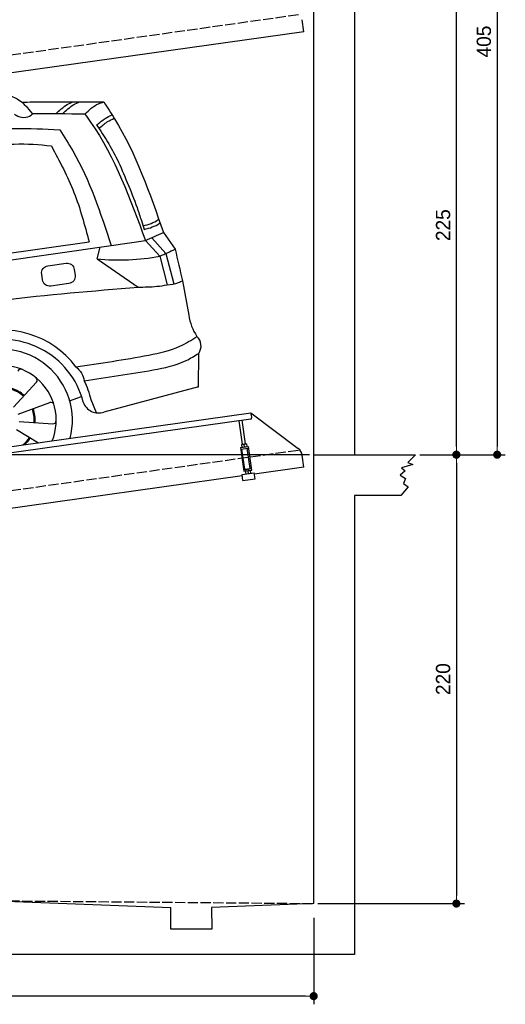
# Model space of a CAD drawing. Extents: x -311 to 6440, y -844 to 6424.
# Tile 6 of 7: x 4057 to 6440, y -844 to 3982. Entities that reach past the tile are written whole.
import ezdxf

# ---------------------------------------------------------------- set-up
doc = ezdxf.new("R2010")
doc.units = 0
doc.header["$LTSCALE"] = 10
doc.header["$MEASUREMENT"] = 0
doc.linetypes.add('GEN3', pattern=[6.25, 5, -1.25])
doc.layers.get('0').update_dxf_attribs({"linetype": 'CONTINUOUS'})
doc.layers.get('DEFPOINTS').update_dxf_attribs({"linetype": 'CONTINUOUS'})
for name, color, linetype in [('3', 6, 'GEN3'), ('CAR', 1, 'CONTINUOUS'), ('SICHTBARE_KANTEN_DIN_', 7, 'CONTINUOUS')]:
    doc.layers.add(name, color=color, linetype=linetype)
doc.layers.add('AM_0', color=7, linetype='CONTINUOUS', lineweight=30)
doc.layers.add('AM_5', color=3, linetype='CONTINUOUS', lineweight=15)
doc.dimstyles.new('KLAUS_DXF', dxfattribs={"dimscale": 20, "dimtxt": 3.5, "dimasz": 2, "dimexe": 2, "dimexo": 1, "dimgap": 1.5, "dimtad": 1, "dimlfac": 0.1, "dimdsep": 46, "dimtxsty": 'STANDARD', "dimblk": 'DOT', "dimcen": 2, "dimclrd": 256, "dimclre": 256, "dimclrt": 2, "dimadec": 0, "dimazin": 0, "dimtfac": 1, "dimtmove": 2, "dimatfit": 3, "dimfxl": 1, "dimtolj": 1, "dimarcsym": 0})

# ---------------------------------------------------------------- blocks, each defined once
blk = doc.blocks.new('_DOT')
at = {"color": 0, "linetype": 'ByBlock'}
blk.add_line((-0.5, 0), (-1, 0), dxfattribs=at)
at = {"color": 0, "linetype": 'ByBlock', "const_width": 0.5}
blk.add_lwpolyline([(-0.25, 0, 1), (0.25, 0, 1)], format="xyb", close=True, dxfattribs=at)
blk = doc.blocks.new('*D8')
at = {"layer": 'AM_5', "lineweight": -2, "transparency": 16777216}
for p, q in [((5479.5, 1850), (-240.5, 1850)), ((-200.5, -260), (-200.5, 1810)), ((179.5, -300), (-240.5, -300))]:
    blk.add_line(p, q, dxfattribs=at)
at = {"layer": 'DEFPOINTS', "color": 0, "transparency": 16777216}
for p in [(-200.5, 1850), (5499.5, 1850), (199.5, -300)]:
    blk.add_point(p, dxfattribs=at)
at = {"layer": 'AM_5', "lineweight": -2, "transparency": 16777216, "xscale": 40, "yscale": 40, "zscale": 40}
for p, rotation in [((-200.5, 1850), 90), ((-200.5, -300), 270)]:
    blk.add_blockref('_DOT', p, dxfattribs=dict(at, rotation=rotation))
at = {"layer": 'AM_5', "color": 2, "transparency": 16777216, "insert": (-265.5, 775), "char_height": 70, "attachment_point": 5, "rotation": 90}
blk.add_mtext('\\A1;215', dxfattribs=at)
blk = doc.blocks.new('*D9')
at = {"layer": 'AM_5', "lineweight": -2, "transparency": 16777216}
for p, q in [((179.5, 2850), (-240.5, 2850)), ((-200.5, 1890), (-200.5, 2810)), ((5479.5, 1850), (-240.5, 1850))]:
    blk.add_line(p, q, dxfattribs=at)
at = {"layer": 'DEFPOINTS', "color": 0, "transparency": 16777216}
for p in [(-200.5, 2850), (199.5, 2850), (5499.5, 1850)]:
    blk.add_point(p, dxfattribs=at)
at = {"layer": 'AM_5', "lineweight": -2, "transparency": 16777216, "xscale": 40, "yscale": 40, "zscale": 40}
for p, rotation in [((-200.5, 2850), 90), ((-200.5, 1850), 270)]:
    blk.add_blockref('_DOT', p, dxfattribs=dict(at, rotation=rotation))
at = {"layer": 'AM_5', "color": 2, "transparency": 16777216, "insert": (-265.5, 2350), "char_height": 70, "attachment_point": 5, "rotation": 90}
blk.add_mtext('\\A1;100', dxfattribs=at)
blk = doc.blocks.new('*D10')
at = {"layer": 'AM_5', "lineweight": -2, "transparency": 16777216}
for p, q in [((5719.5, 4100), (6239.5, 4100)), ((6199.5, 1890), (6199.5, 4060)), ((6219.5, 1850), (6239.5, 1850))]:
    blk.add_line(p, q, dxfattribs=at)
at = {"layer": 'DEFPOINTS', "color": 0, "transparency": 16777216}
for p in [(5699.5, 4100), (6199.5, 4100), (6199.5, 1850)]:
    blk.add_point(p, dxfattribs=at)
at = {"layer": 'AM_5', "lineweight": -2, "transparency": 16777216, "xscale": 40, "yscale": 40, "zscale": 40}
for p, rotation in [((6199.5, 4100), 90), ((6199.5, 1850), 270)]:
    blk.add_blockref('_DOT', p, dxfattribs=dict(at, rotation=rotation))
at = {"layer": 'AM_5', "color": 2, "transparency": 16777216, "insert": (6134.5, 2975), "char_height": 70, "attachment_point": 5, "rotation": 90}
blk.add_mtext('\\A1;225', dxfattribs=at)
blk = doc.blocks.new('*D11')
at = {"layer": 'AM_5', "lineweight": -2, "transparency": 16777216}
for p, q in [((6219.5, 1850), (6239.5, 1850)), ((6199.5, 1810), (6199.5, -310)), ((5519.5, -350), (6239.5, -350))]:
    blk.add_line(p, q, dxfattribs=at)
at = {"layer": 'DEFPOINTS', "color": 0, "transparency": 16777216}
for p in [(6199.5, 1850), (5499.5, -350), (6199.5, -350)]:
    blk.add_point(p, dxfattribs=at)
at = {"layer": 'AM_5', "lineweight": -2, "transparency": 16777216, "xscale": 40, "yscale": 40, "zscale": 40}
for p, rotation in [((6199.5, 1850), 90), ((6199.5, -350), 270)]:
    blk.add_blockref('_DOT', p, dxfattribs=dict(at, rotation=rotation))
at = {"layer": 'AM_5', "color": 2, "transparency": 16777216, "insert": (6134.5, 750), "char_height": 70, "attachment_point": 5, "rotation": 90}
blk.add_mtext('\\A1;220', dxfattribs=at)
blk = doc.blocks.new('*D12')
at = {"layer": 'AM_5', "lineweight": -2, "transparency": 16777216}
for p, q in [((199.5, -370), (199.5, -843.8)), ((5499.5, -420), (5499.5, -843.8)), ((5459.5, -803.8), (239.5, -803.8))]:
    blk.add_line(p, q, dxfattribs=at)
at = {"layer": 'DEFPOINTS', "color": 0, "transparency": 16777216}
for p in [(199.5, -350), (5499.5, -400), (199.5, -803.8)]:
    blk.add_point(p, dxfattribs=at)
at = {"layer": 'AM_5', "lineweight": -2, "transparency": 16777216, "xscale": 40, "yscale": 40, "zscale": 40, "rotation": 180}
blk.add_blockref('_DOT', (199.5, -803.8), dxfattribs=at)
at = {"layer": 'AM_5', "lineweight": -2, "transparency": 16777216, "xscale": 40, "yscale": 40, "zscale": 40}
blk.add_blockref('_DOT', (5499.5, -803.8), dxfattribs=at)
at = {"layer": 'AM_5', "color": 2, "transparency": 16777216, "insert": (2849.5, -738.8), "char_height": 70, "attachment_point": 5}
blk.add_mtext('\\A1;530', dxfattribs=at)
blk = doc.blocks.new('*D13')
at = {"layer": 'AM_5', "lineweight": -2, "transparency": 16777216}
for p, q in [((5519.5, 5900), (6439.5, 5900)), ((6399.5, 5860), (6399.5, 1890)), ((6019.5, 1850), (6439.5, 1850))]:
    blk.add_line(p, q, dxfattribs=at)
at = {"layer": 'DEFPOINTS', "color": 0, "transparency": 16777216}
for p in [(5499.5, 5900), (5999.5, 1850), (6399.5, 1850)]:
    blk.add_point(p, dxfattribs=at)
at = {"layer": 'AM_5', "lineweight": -2, "transparency": 16777216, "xscale": 40, "yscale": 40, "zscale": 40}
for p, rotation in [((6399.5, 5900), 90), ((6399.5, 1850), 270)]:
    blk.add_blockref('_DOT', p, dxfattribs=dict(at, rotation=rotation))
at = {"layer": 'AM_5', "color": 2, "transparency": 16777216, "insert": (6334.5, 3875), "char_height": 70, "attachment_point": 5, "rotation": 90}
blk.add_mtext('\\A1;405', dxfattribs=at)
blk = doc.blocks.new('Car200Van')
at = {"layer": 'CAR'}
blk.add_arc((29947.8, 4143.3), 347.8, 345.1978, 210.6236, dxfattribs=at)
blk = doc.blocks.new('Car200VanEG')
at = {"layer": 'CAR'}
for p, q in [((30486.3, 4999.8), (30653.3, 5024.4)), ((30653.3, 5024.4), (30724.5, 4947.4)), ((30684.3, 5037.8), (30754.4, 4960.9)), ((30742, 5062.9), (30799.4, 4981.1)), ((29804.2, 4937), (30377.2, 5017.9)), ((29804.2, 4901.5), (30486.3, 4999.8)), ((30416.3, 4934.3), (30432.2, 4992.1)), ((30416.3, 4934.3), (30618.8, 4795.7)), ((30724.5, 4947.4), (30760.1, 4806.3)), ((30754.4, 4960.9), (30792.2, 4811.8)), ((30835.2, 4826.9), (30866.4, 4658.6)), ((30914.1, 4306.6), (30915.2, 4471)), ((30006.6, 4207.3), (30118.9, 4329.5)), ((30914.1, 4306.6), (30450.1, 4183.1)), ((30912.4, 4305.1), (30903.2, 4303.7)), ((30281.7, 4238.9), (30340.1, 4259.4)), ((30029.5, 4173), (30185.4, 4229.8)), ((30414.3, 4179), (30387.3, 4242.5)), ((30034.6, 4137.2), (30200.1, 4125.7)), ((30022, 4098), (30128.9, 4032.6))]:
    blk.add_line(p, q, dxfattribs=at)
blk.add_lwpolyline([(30175.4, 4900.1), (30264.2, 4912.6, -0.414214), (30304.9, 4882), (30308.9, 4853.6, -0.414214), (30278.2, 4812.9), (30189.4, 4800.5, -0.414214), (30148.7, 4831.1), (30144.7, 4859.5, -0.414214)], format="xyb", close=True, dxfattribs=at)
for centre, radius, start, end in [((30165.6, -5629.4), 11274.2, 89.02739, 90.33277), ((30525.1, 6009.8), 1081, 264.2206, 280.6302), ((31109, 4691.5), 244.8, 187.7196, 214.111), ((29955.2, 4140.6), 444, 36.5858, 109.8823), ((29953.4, 4130.2), 408.4, 14.4326, 111.4326), ((30861.8, 4507.4), 64.6, 325.6774, 46.4713), ((29947.8, 4143.3), 347.8, 345.1978, 114.3921), ((29947.8, 4143.3), 268.3, 337.8454, 122.3639), ((30042.6, 4378.2), 15, 68.0338, 161.4286), ((30107.8, 4339.7), 15, 317.4286, 50.8233), ((29950, 4142.8), 163.4, 48.1476, 72.2472), ((29955.2, 4140.6), 444, 13.2603, 26.093), ((29950, 4142.8), 158.4, 48.1476, 72.2472), ((29950, 4142.8), 163.4, 356.1373, 20.4549), ((30190.5, 4215.7), 15, 16.6053, 110), ((30423.9, 4258), 79.4, 199.1427, 289.2887), ((29950, 4142.8), 158.4, 356.1373, 20.4549), ((30201.1, 4140.6), 15, 266, 359.3947), ((29950, 4142.8), 158.4, 310.2523, 328.3201), ((29950, 4142.8), 163.4, 312.9326, 328.3201)]:
    blk.add_arc(centre, radius, start, end, dxfattribs=at)
for points, knots in [([(29948.8, 5741.1), (29970.5, 5737.7), (30033, 5727.6), (30073.9, 5677.1), (30100.5, 5644.1)], [0, 0, 0, 0, 64.46079, 185.357329, 185.357329, 185.357329, 185.357329]), ([(30047.7, 5702.2), (30065.5, 5702.6), (30199.3, 5705.4), (30333.2, 5704.2), (30449.3, 5703.1)], [1638.483085, 1638.483085, 1638.483085, 1638.483085, 1691.659952, 2040.088599, 2040.088599, 2040.088599, 2040.088599]), ([(30214.4, 5644.8), (30231.8, 5661.6), (30257, 5685.8), (30288.9, 5699.4), (30298.7, 5703.6)], [0, 0, 0, 0, 71.518778, 103.447112, 103.447112, 103.447112, 103.447112]), ([(30247.1, 5644.7), (30264.5, 5661.5), (30289.7, 5685.7), (30321.6, 5699.3), (30331.4, 5703.5)], [0, 0, 0, 0, 71.518778, 103.447112, 103.447112, 103.447112, 103.447112]), ([(30357, 5643.1), (30377.4, 5663.5), (30404.5, 5690.4), (30440.5, 5700.6), (30449.3, 5703.1)], [0, 0, 0, 0, 83.956632, 111.334552, 111.334552, 111.334552, 111.334552]), ([(30449.3, 5703.1), (30467.3, 5675.9), (30597.2, 5479.8), (30675, 5255.8), (30742, 5062.9)], [0, 0, 0, 0, 97.667373, 705.09024, 705.09024, 705.09024, 705.09024]), ([(30012.1, 5643.4), (30014.5, 5641.4), (30036, 5624.1), (30077.2, 5624.1), (30098.2, 5642.1), (30100.5, 5644.1)], [0, 0, 0, 0, 9.231241, 83.112683, 92.288667, 92.288667, 92.288667, 92.288667]), ([(30357, 5643.1), (30366.1, 5630.4), (30500.2, 5444.7), (30579.4, 5227.1), (30653.3, 5024.4)], [0, 0, 0, 0, 46.89178, 686.749253, 686.749253, 686.749253, 686.749253]), ([(30414.3, 5589.5), (30427.9, 5601.4), (30451, 5621.7), (30478.7, 5634.8), (30490.1, 5640.2)], [0, 0, 0, 0, 53.951789, 91.611585, 91.611585, 91.611585, 91.611585]), ([(30425.7, 5573.3), (30439.3, 5585.2), (30462, 5605.3), (30489.4, 5618.1), (30500.3, 5623.3)], [0, 0, 0, 0, 53.951789, 90.194294, 90.194294, 90.194294, 90.194294]), ([(29804.2, 5561.7), (29872.2, 5567.4), (30014.9, 5576.9), (30158, 5570.5), (30233, 5567.1)], [93.233169, 93.233169, 93.233169, 93.233169, 297.701416, 522.489382, 522.489382, 522.489382, 522.489382]), ([(30233.1, 5565.9), (30255.1, 5531.9), (30367.9, 5357.8), (30433.4, 5159.4), (30486, 4999.8)], [0, 0, 0, 0, 121.269428, 621.485521, 621.485521, 621.485521, 621.485521]), ([(30414.3, 5589.5), (30432.3, 5562.7), (30468.4, 5508.7), (30520.1, 5415.7), (30565.5, 5306.4), (30606.2, 5206.4), (30631.3, 5128.4), (30643.3, 5092.8), (30648.1, 5078.4)], [0, 0, 0, 0, 96.732837, 194.665157, 318.628295, 451.489929, 518.665194, 564.219566, 564.219566, 564.219566, 564.219566]), ([(30192.2, 5487.5), (30232.2, 5412.8), (30312.2, 5263.5), (30355.5, 5099.8), (30377.2, 5017.9)], [0, 0, 0, 0, 253.015115, 506.247419, 506.247419, 506.247419, 506.247419]), ([(30642.2, 5096.1), (30668.8, 5103.2), (30696.4, 5110.5), (30718.3, 5127.7), (30719.2, 5128.3)], [0, 0, 0, 0, 80.418865, 83.505749, 83.505749, 83.505749, 83.505749]), ([(30648.1, 5078.4), (30674.7, 5085.6), (30702.3, 5093.1), (30724.6, 5110), (30725.3, 5110.5)], [0, 0, 0, 0, 80.846737, 83.76317, 83.76317, 83.76317, 83.76317]), ([(30760.1, 4806.3), (30779.4, 4809), (30805.5, 4812.6), (30829.1, 4824), (30835.2, 4826.9)], [0, 0, 0, 0, 57.861994, 78.15797, 78.15797, 78.15797, 78.15797]), ([(29804.2, 4713.6), (29853.1, 4720), (30123.8, 4754.8), (30395.9, 4777.3), (30618.8, 4795.7)], [97.14816, 97.14816, 97.14816, 97.14816, 245.101736, 915.976386, 915.976386, 915.976386, 915.976386]), ([(30618.8, 4795.7), (30649.3, 4796.1), (30696.6, 4796.6), (30743.4, 4803.8), (30760.1, 4806.3)], [0, 0, 0, 0, 91.22753, 141.853924, 141.853924, 141.853924, 141.853924]), ([(30311.6, 4405.3), (30430.9, 4422.4), (30602.4, 4447.4), (30807.2, 4490.2), (30879.1, 4536.7), (30906.3, 4554.2)], [25.337326, 25.337326, 25.337326, 25.337326, 388.316005, 547.049411, 643.535035, 643.535035, 643.535035, 643.535035]), ([(30353.9, 4335.9), (30463.2, 4353.4), (30635.5, 4376.7), (30826.2, 4416.3), (30895, 4458.6), (30915.2, 4471)], [44.865701, 44.865701, 44.865701, 44.865701, 389.425655, 559.402021, 630.252465, 630.252465, 630.252465, 630.252465]), ([(30311.6, 4405.3), (30322.5, 4395.4), (30343.4, 4376.3), (30350.5, 4349), (30353.9, 4335.9)], [0, 0, 0, 0, 43.026482, 82.771692, 82.771692, 82.771692, 82.771692])]:
    blk.add_open_spline(points, degree=3, knots=knots, dxfattribs=at)
for points in [[(29804.2, 5482.3), (29953.2, 5497.9), (30074, 5504.2), (30192.2, 5487.5)], [(30653.3, 5024.4), (30682.8, 5037.2), (30712.4, 5050.1), (30742, 5062.9)], [(30724.5, 4947.4), (30749.5, 4958.6), (30774.4, 4969.9), (30799.4, 4981.1)], [(30799.4, 4981.1), (30811.3, 4929.7), (30823.2, 4878.3), (30835.2, 4826.9)]]:
    blk.add_open_spline(points, degree=3, dxfattribs=at)

msp = doc.modelspace()

# ---------------------------------------------------------------- linework, layer by layer
for p, q in [((5699.503, 6100.005), (5699.503, 1850.005)), ((5451.216, 3923.433), (5442.964, 3982.146)), ((5451.216, 3923.433), (3824.715, 3694.844)), ((3824.715, 1862.792), (5191.605, 2054.896)), ((5192.718, 2046.974), (5191.605, 2054.896)), ((5191.605, 2054.896), (5423.542, 1880.119)), ((5192.718, 2046.974), (5195.084, 2030.139)), ((5190.829, 2024.492), (3849.015, 1835.912)), ((5149.635, 1900.856), (5133.393, 2016.42)), ((5165.479, 1903.082), (5149.237, 2018.647)), ((5139.811, 1884.53), (5179.422, 1890.096)), ((5139.811, 1884.53), (5156.094, 1768.668)), ((5140.925, 1876.607), (5180.535, 1882.174)), ((5146.416, 1900.403), (5145.734, 1899.87)), ((5145.734, 1899.87), (5147.673, 1886.072)), ((5168.697, 1903.535), (5146.416, 1900.403)), ((5148.476, 1885.747), (5147.673, 1886.072)), ((5159.407, 1888.803), (5157.766, 1900.479)), ((5168.697, 1903.535), (5169.5, 1903.21)), ((5169.5, 1903.21), (5171.439, 1889.412)), ((5170.757, 1888.879), (5171.439, 1889.412)), ((5195.705, 1774.235), (5179.422, 1890.096)), ((5161.328, 1778.492), (5147.411, 1877.519)), ((5187.966, 1782.236), (5174.049, 1881.263)), ((5451.216, 1788.433), (5442.964, 1847.146)), ((5999.51, 1850.005), (5961.803, 1812.157)), ((5451.216, 1788.433), (5208.6, 1754.336)), ((5986.079, 1802.168), (5929.673, 1785.756)), ((5929.673, 1785.756), (5948.951, 1770.772)), ((5961.803, 1812.157), (5986.079, 1802.168)), ((5149.184, 1745.986), (3965.814, 1579.674)), ((5148.251, 1752.62), (5207.668, 1760.971)), ((5152.427, 1722.912), (5148.251, 1752.62)), ((5154.981, 1776.59), (5194.592, 1782.157)), ((5156.094, 1768.668), (5195.705, 1774.235)), ((5161.328, 1778.492), (5187.966, 1782.236)), ((5164.759, 1769.886), (5164.077, 1769.353)), ((5164.077, 1769.353), (5166.016, 1755.554)), ((5166.819, 1755.23), (5166.016, 1755.554)), ((5166.864, 1778.26), (5166.725, 1779.251)), ((5176.109, 1769.961), (5177.75, 1758.286)), ((5182.709, 1780.487), (5182.569, 1781.477)), ((5187.04, 1773.017), (5187.843, 1772.693)), ((5187.843, 1772.693), (5189.782, 1758.895)), ((5189.1, 1758.361), (5189.782, 1758.895)), ((5211.843, 1731.263), (5207.668, 1760.971)), ((5948.951, 1770.772), (5923.961, 1750.079)), ((5923.961, 1750.079), (5950.379, 1732.954)), ((5152.427, 1722.912), (5211.843, 1731.263)), ((5963.231, 1692.995), (5926.817, 1650.005)), ((5950.379, 1732.954), (5940.383, 1709.407)), ((5940.383, 1709.407), (5963.231, 1692.995)), ((5699.503, 1650.005), (5699.503, -599.995)), ((5926.817, 1650.005), (5699.503, 1650.005)), ((3944.51, -336.005), (4799.51, -370.083)), ((4799.51, -474.995), (4799.51, -370.083)), ((5499.51, -349.995), (4999.056, -370.083)), ((4999.056, -370.083), (4999.51, -474.995)), ((4999.51, -474.995), (4799.51, -474.995)), ((5699.503, -599.995), (-0.481, -599.995))]:
    msp.add_line(p, q)
for centre, radius, start, end in [((5190.133, 2029.443), 5, 278, 8), ((5154.093, 1883.508), 17.367, 77.77582, 118.212327), ((5151.202, 1904.049), 17.313, 257.73743, 298.290578), ((5165.983, 1885.146), 17.396, 77.82749, 118.186832), ((5163.081, 1905.803), 17.392, 257.805999, 298.168278), ((5393.451, 1840.187), 50, 8, 53), ((5172.436, 1752.99), 17.367, 77.77582, 118.212327), ((5169.545, 1773.531), 17.313, 257.73743, 298.290578), ((5184.326, 1754.629), 17.396, 77.82749, 118.186832), ((5181.424, 1775.286), 17.392, 257.805999, 298.168278)]:
    msp.add_arc(centre, radius, start, end)
at = {"layer": '3'}
for p, q in [((423.4, 3304.675), (5430.808, 4008.42)), ((423.4, 1169.675), (5430.808, 1873.42)), ((3944.51, -336.005), (5499.51, -349.995))]:
    msp.add_line(p, q, dxfattribs=at)
at = {"layer": 'SICHTBARE_KANTEN_DIN_'}
for p, q in [((5499.51, -349.995), (5499.51, 5900.005)), ((5499.51, 1850.005), (5999.51, 1850.005))]:
    msp.add_line(p, q, dxfattribs=at)

# ---------------------------------------------------------------- block references
at = {"layer": 'AM_0'}
for name, p in [('Car200Van', (-25979.454, 10.786)), ('Car200VanEG', (-25979.454, -2124.214))]:
    msp.add_blockref(name, p, dxfattribs=at)

# ---------------------------------------------------------------- dimensions: what is measured, and where the dimension line sits
at = {"layer": 'AM_5'}
dim = msp.add_linear_dim(base=(6399.51, 1850.005), p1=(5499.51, 5900.005), p2=(5999.51, 1850.005), angle=90, dimstyle='KLAUS_DXF', dxfattribs=at)
dim.commit()
dim.dimension.update_dxf_attribs({"geometry": '*D13', "text_midpoint": (6334.51, 3875.005)})
for base, p1, p2, override, picture, middle in [((6199.51, 4100.005), (6199.51, 1850.005), (5699.503, 4100.005), {"dimtzin": 7}, '*D10', (6134.51, 2975.005)), ((-200.481, 2850.005), (5499.51, 1850.005), (199.51, 2850.005), {"dimpost": '', "dimtol": 0, "dimlim": 0, "dimtp": 0, "dimtm": 0, "dimtfac": 1, "dimtdec": 2, "dimtolj": 1, "dimtzin": 7}, '*D9', (-265.481, 2350.005)), ((-200.481, 1850.005), (199.51, -299.995), (5499.51, 1850.005), {"dimtol": 0, "dimlim": 0, "dimtp": 0, "dimtm": 0, "dimtfac": 1, "dimtdec": 2, "dimtolj": 1, "dimtzin": 7}, '*D8', (-265.481, 775.005)), ((6199.51, -349.995), (6199.51, 1850.005), (5499.51, -349.995), {"dimtzin": 7}, '*D11', (6134.51, 750.005))]:
    dim = msp.add_linear_dim(base=base, p1=p1, p2=p2, angle=90, dimstyle='KLAUS_DXF', override=override, dxfattribs=at)
    dim.commit()
    dim.dimension.update_dxf_attribs({"geometry": picture, "text_midpoint": middle})
dim = msp.add_linear_dim(base=(199.51, -803.835), p1=(5499.51, -399.995), p2=(199.51, -349.995), dimstyle='KLAUS_DXF', override={"dimtzin": 7}, dxfattribs=at)
dim.commit()
dim.dimension.update_dxf_attribs({"geometry": '*D12', "text_midpoint": (2849.51, -738.835)})

doc.saveas('drawing.dxf')
